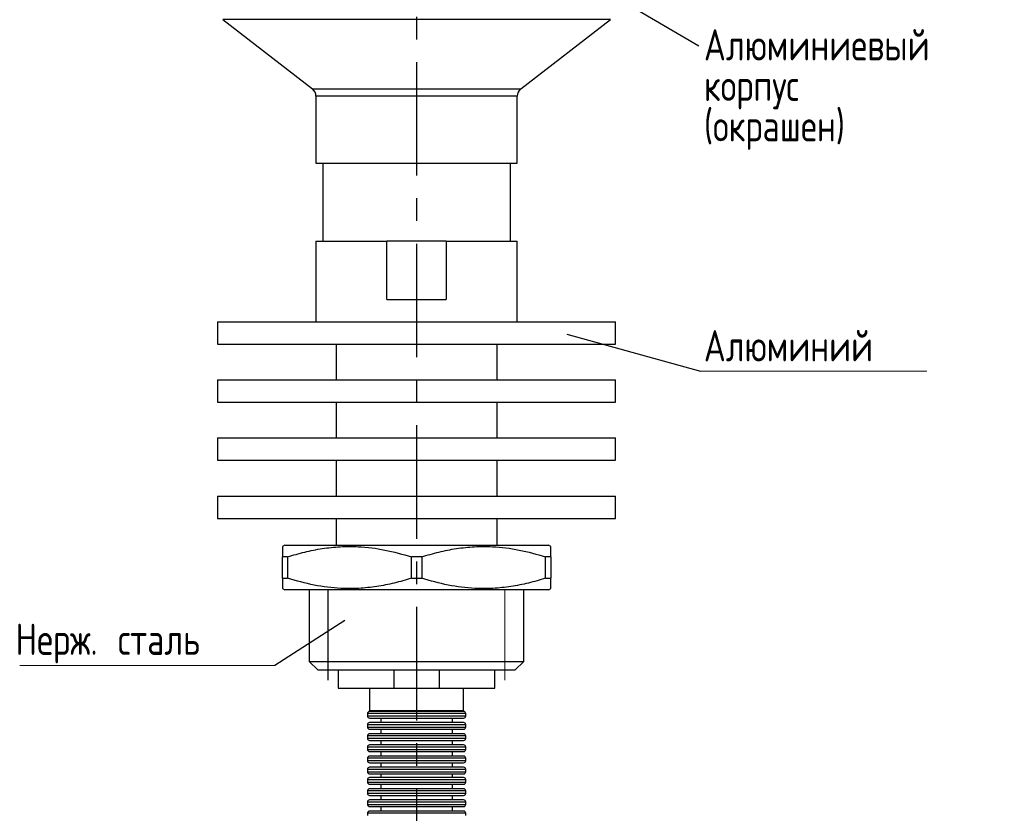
# Model space of a CAD drawing. Header units: millimetres. Extents: x 0 to 420, y 0 to 297.
# Tile 9 of 18: x 183 to 293, y 122 to 211. Entities that reach past the tile are written whole.
import ezdxf

# ---------------------------------------------------------------- set-up
doc = ezdxf.new("R2010")
doc.units = ezdxf.units.MM
doc.linetypes.add('CENTERX2', pattern=[20.32, 12.7, -2.54, 2.54, -2.54])
doc.layers.add('ОСЕВЫЕ', color=7, linetype='Continuous')
doc.styles.add('SLDTEXTSTYLE6', font='TXT', dxfattribs={"width": 0.75, "bigfont": 'bigfont'})
doc.dimstyles.new('SLDDIMSTYLE3', dxfattribs={"dimtxt": 0.18, "dimasz": 3.556, "dimexe": 0, "dimexo": 0.0625, "dimgap": 0, "dimtad": 0, "dimtih": 1, "dimtoh": 1, "dimdec": 0, "dimrnd": 1e-09, "dimzin": 0, "dimdsep": 46, "dimtxsty": 'Standard', "dimblk1": 'NONE', "dimblk2": 'NONE', "dimsah": 1, "dimcen": 0.09, "dimadec": 0, "dimazin": 0, "dimtfac": 3.556, "dimtdec": 0, "dimtofl": 0, "dimtmove": 0, "dimatfit": 3, "dimldrblk": 'NONE', "dimfxl": 0, "dimfrac": 2, "dimtolj": 1, "dimtzin": 0, "dimarcsym": 0})

# ---------------------------------------------------------------- blocks, each defined once
blk = doc.blocks.new('SW_NOTE_0_3')
at = {"color": 0, "linetype": 'Continuous', "lineweight": 0, "char_height": 3.5, "attachment_point": 1, "style": 'SLDTEXTSTYLE6'}
for s, insert in [('Алюминиевый', (0.55, 1.86)), ('корпус', (0.55, -2.67)), ('(окрашен)', (0.55, -7.19))]:
    blk.add_mtext(s, dxfattribs=dict(at, insert=insert))
blk = doc.blocks.new('_None')
blk = doc.blocks.new('SW_NOTE_0_4')
at = {"color": 0, "linetype": 'Continuous', "lineweight": 0}
blk.add_line((25.29, 0), (0, 0), dxfattribs=at)
at = {"color": 0, "linetype": 'Continuous', "lineweight": 0, "insert": (0.37, 4.59), "char_height": 3.5, "attachment_point": 1, "style": 'SLDTEXTSTYLE6'}
blk.add_mtext('Алюминий', dxfattribs=at)
blk = doc.blocks.new('SW_NOTE_0_5')
at = {"color": 0, "linetype": 'Continuous', "lineweight": 0}
blk.add_line((-28.53, 0), (0, 0), dxfattribs=at)
at = {"color": 0, "linetype": 'Continuous', "lineweight": 0, "insert": (-29.02, 4.67), "char_height": 3.5, "attachment_point": 1, "style": 'SLDTEXTSTYLE6'}
blk.add_mtext('Нерж. сталь', dxfattribs=at)

msp = doc.modelspace()

# ---------------------------------------------------------------- linework, layer by layer
at = {"color": 7, "linetype": 'Continuous', "lineweight": 25}
for p, q in [((205.96, 211.23), (215.99, 203.48)), ((239.27, 203.48), (249.3, 211.23)), ((216.38, 202.68), (216.38, 195.18)), ((238.88, 195.18), (238.88, 202.68)), ((216.38, 195.18), (238.88, 195.18)), ((217.13, 195.18), (217.13, 186.43)), ((238.13, 186.43), (238.13, 195.18)), ((216.38, 186.43), (216.38, 177.43)), ((216.38, 186.43), (224.31, 186.43)), ((224.31, 179.93), (224.31, 186.43)), ((230.95, 186.43), (224.31, 186.43)), ((230.95, 186.43), (230.95, 179.93)), ((230.95, 186.43), (238.88, 186.43)), ((238.88, 177.43), (238.88, 186.43)), ((224.31, 179.93), (230.95, 179.93)), ((205.38, 177.43), (205.38, 174.93)), ((205.38, 177.43), (249.88, 177.43)), ((249.88, 174.93), (249.88, 177.43)), ((205.38, 174.93), (249.88, 174.93)), ((218.63, 174.93), (218.63, 170.93)), ((236.63, 170.93), (236.63, 174.93)), ((205.38, 170.93), (205.38, 168.43)), ((205.38, 170.93), (249.88, 170.93)), ((249.88, 168.43), (249.88, 170.93)), ((205.38, 168.43), (249.88, 168.43)), ((218.63, 168.43), (218.63, 164.43)), ((236.63, 164.43), (236.63, 168.43)), ((205.38, 164.43), (205.38, 161.93)), ((205.38, 164.43), (249.88, 164.43)), ((249.88, 161.93), (249.88, 164.43)), ((205.38, 161.93), (249.88, 161.93)), ((218.63, 161.93), (218.63, 157.93)), ((236.63, 157.93), (236.63, 161.93)), ((205.38, 157.93), (205.38, 155.43)), ((205.38, 157.93), (249.88, 157.93)), ((249.88, 155.43), (249.88, 157.93)), ((205.38, 155.43), (249.88, 155.43)), ((218.63, 155.43), (218.63, 152.43)), ((236.63, 152.43), (236.63, 155.43)), ((212.88, 152.43), (212.63, 152.28)), ((212.88, 152.43), (242.38, 152.43)), ((242.63, 152.28), (242.38, 152.43)), ((213.2, 151.13), (212.63, 151.13)), ((212.63, 148.72), (212.63, 151.13)), ((213.2, 151.13), (213.2, 148.72)), ((228.2, 151.13), (227.06, 151.13)), ((227.06, 148.72), (227.06, 151.13)), ((228.2, 151.13), (228.2, 148.72)), ((242.63, 151.13), (242.06, 151.13)), ((242.06, 148.72), (242.06, 151.13)), ((242.63, 151.13), (242.63, 148.72)), ((212.63, 148.72), (213.2, 148.72)), ((227.06, 148.72), (228.2, 148.72)), ((242.06, 148.72), (242.63, 148.72)), ((212.63, 147.57), (212.88, 147.43)), ((242.38, 147.43), (242.63, 147.57)), ((242.38, 147.43), (212.88, 147.43)), ((215.63, 147.43), (215.63, 139.43)), ((239.63, 139.43), (239.63, 147.43)), ((215.63, 139.43), (216.63, 138.43)), ((215.63, 139.43), (239.63, 139.43)), ((238.63, 138.43), (239.63, 139.43)), ((238.63, 138.43), (216.63, 138.43)), ((218.88, 138.43), (218.88, 136.43)), ((225.1, 138.43), (225.1, 136.43)), ((230.16, 138.43), (230.16, 136.43)), ((236.38, 136.43), (236.38, 138.43)), ((218.88, 136.43), (225.1, 136.43)), ((222.38, 136.43), (222.38, 133.93)), ((225.1, 136.43), (230.16, 136.43)), ((230.16, 136.43), (236.38, 136.43)), ((232.88, 133.93), (232.88, 136.43)), ((222.13, 133.58), (222.13, 133.33)), ((222.38, 133.93), (232.88, 133.93)), ((232.88, 133.83), (222.38, 133.83)), ((223.88, 133.93), (223.88, 133.83)), ((231.38, 133.83), (231.38, 133.93)), ((233.13, 133.33), (233.13, 133.58)), ((222.13, 132.33), (222.13, 132.08)), ((222.38, 133.08), (232.88, 133.08)), ((232.88, 132.58), (222.38, 132.58)), ((223.63, 133.08), (223.63, 132.58)), ((231.63, 132.58), (231.63, 133.08)), ((233.13, 132.08), (233.13, 132.33)), ((222.13, 131.08), (222.13, 130.83)), ((222.38, 131.83), (232.88, 131.83)), ((232.88, 131.33), (222.38, 131.33)), ((223.63, 131.83), (223.63, 131.33)), ((231.63, 131.33), (231.63, 131.83)), ((233.13, 130.83), (233.13, 131.08)), ((222.38, 130.58), (232.88, 130.58)), ((232.88, 130.08), (222.38, 130.08)), ((223.63, 130.58), (223.63, 130.08)), ((231.63, 130.08), (231.63, 130.58)), ((222.13, 129.83), (222.13, 129.58)), ((222.38, 129.33), (232.88, 129.33)), ((232.88, 128.83), (222.38, 128.83)), ((223.63, 129.33), (223.63, 128.83)), ((231.63, 128.83), (231.63, 129.33)), ((233.13, 129.58), (233.13, 129.83)), ((222.13, 128.58), (222.13, 128.33)), ((222.38, 128.08), (232.88, 128.08)), ((223.63, 128.08), (223.63, 127.58)), ((231.63, 127.58), (231.63, 128.08)), ((233.13, 128.33), (233.13, 128.58)), ((222.13, 127.33), (222.13, 127.08)), ((232.88, 127.58), (222.38, 127.58)), ((222.38, 126.83), (232.88, 126.83)), ((223.63, 126.83), (223.63, 126.43)), ((231.63, 126.43), (231.63, 126.83)), ((233.13, 127.08), (233.13, 127.33)), ((222.13, 126.18), (222.13, 125.93)), ((232.88, 126.43), (222.38, 126.43)), ((222.38, 125.68), (232.88, 125.68)), ((223.63, 125.68), (223.63, 125.18)), ((231.63, 125.18), (231.63, 125.68)), ((233.13, 125.93), (233.13, 126.18)), ((222.13, 124.93), (222.13, 124.68)), ((232.88, 125.18), (222.38, 125.18)), ((222.38, 124.43), (232.88, 124.43)), ((223.63, 124.43), (223.63, 123.93)), ((231.63, 123.93), (231.63, 124.43)), ((233.13, 124.68), (233.13, 124.93)), ((222.13, 123.68), (222.13, 123.43)), ((232.88, 123.93), (222.38, 123.93)), ((233.13, 123.43), (233.13, 123.68)), ((222.13, 122.43), (222.13, 122.18)), ((222.38, 123.18), (232.88, 123.18)), ((232.88, 122.68), (222.38, 122.68)), ((223.63, 123.18), (223.63, 122.68)), ((231.63, 122.68), (231.63, 123.18)), ((233.13, 122.18), (233.13, 122.43))]:
    msp.add_line(p, q, dxfattribs=at)
at = {"color": 8, "linetype": 'Continuous', "lineweight": 25}
for p, q in [((249.3, 211.23), (205.96, 211.23)), ((215.99, 203.48), (239.27, 203.48)), ((238.88, 202.68), (216.38, 202.68)), ((233.13, 133.58), (222.13, 133.58)), ((222.13, 133.33), (233.13, 133.33)), ((233.13, 132.33), (222.13, 132.33)), ((222.13, 132.08), (233.13, 132.08)), ((233.13, 131.08), (222.13, 131.08)), ((222.13, 130.83), (233.13, 130.83)), ((233.13, 129.83), (222.13, 129.83)), ((222.13, 129.58), (233.13, 129.58)), ((233.13, 128.58), (222.13, 128.58)), ((222.13, 128.33), (233.13, 128.33)), ((233.13, 127.33), (222.13, 127.33)), ((222.13, 127.08), (233.13, 127.08)), ((233.13, 126.18), (222.13, 126.18)), ((222.13, 125.93), (233.13, 125.93)), ((233.13, 124.93), (222.13, 124.93)), ((222.13, 124.68), (233.13, 124.68)), ((233.13, 123.68), (222.13, 123.68)), ((222.13, 123.43), (233.13, 123.43)), ((233.13, 122.43), (222.13, 122.43))]:
    msp.add_line(p, q, dxfattribs=at)
at = {"color": 7, "linetype": 'Continuous', "lineweight": 18}
msp.add_line((237.51, 137.31), (237.51, 147.43), dxfattribs=at)
at = {"color": 7, "linetype": 'Continuous', "lineweight": 25}
for centre, radius, start, end in [((215.38, 202.68), 1, 0, 52.3058), ((239.88, 202.68), 1, 127.6942, 180), ((222.38, 133.58), 0.25, 90, 180), ((222.38, 133.33), 0.25, 180, 270), ((232.88, 133.58), 0.25, 0, 90), ((232.88, 133.33), 0.25, 270, 0), ((222.38, 132.33), 0.25, 90, 180), ((232.88, 132.33), 0.25, 0, 90), ((222.38, 132.08), 0.25, 180, 270), ((222.38, 131.08), 0.25, 90, 180), ((232.88, 132.08), 0.25, 270, 0), ((232.88, 131.08), 0.25, 0, 90), ((222.38, 130.83), 0.25, 180, 270), ((222.38, 129.83), 0.25, 90, 180), ((232.88, 130.83), 0.25, 270, 0), ((232.88, 129.83), 0.25, 0, 90), ((222.38, 129.58), 0.25, 180, 270), ((222.38, 128.58), 0.25, 90, 180), ((232.88, 129.58), 0.25, 270, 0), ((232.88, 128.58), 0.25, 0, 90), ((222.38, 128.33), 0.25, 180, 270), ((232.88, 128.33), 0.25, 270, 0), ((222.38, 127.33), 0.25, 90, 180), ((222.38, 127.08), 0.25, 180, 270), ((232.88, 127.33), 0.25, 0, 90), ((232.88, 127.08), 0.25, 270, 0), ((222.38, 126.18), 0.25, 90, 180), ((222.38, 125.93), 0.25, 180, 270), ((232.88, 126.18), 0.25, 0, 90), ((232.88, 125.93), 0.25, 270, 0), ((222.38, 124.93), 0.25, 90, 180), ((222.38, 124.68), 0.25, 180, 270), ((232.88, 124.93), 0.25, 0, 90), ((232.88, 124.68), 0.25, 270, 0), ((222.38, 123.68), 0.25, 90, 180), ((222.38, 123.43), 0.25, 180, 270), ((232.88, 123.68), 0.25, 0, 90), ((232.88, 123.43), 0.25, 270, 0), ((222.38, 122.43), 0.25, 90, 180), ((232.88, 122.43), 0.25, 0, 90)]:
    msp.add_arc(centre, radius, start, end, dxfattribs=at)
for points, knots in [([(212.63, 152.28), (212.63, 152.28), (212.63, 152.3), (212.63, 152.21), (212.63, 151.92), (212.63, 151.45), (212.63, 151.13)], [0, 0, 0, 0, 0.018711, 0.261196, 0.504986, 1, 1, 1, 1]), ([(213.2, 151.13), (213.84, 151.31), (215.12, 151.69), (217.09, 152.08), (219.09, 152.29), (221.44, 152.29), (224.12, 151.96), (226.07, 151.41), (227.06, 151.13)], [0, 0, 0, 0, 0.140889, 0.281739, 0.425865, 0.569975, 0.783546, 1, 1, 1, 1]), ([(228.2, 151.13), (228.84, 151.31), (230.12, 151.69), (232.09, 152.08), (234.09, 152.29), (236.44, 152.29), (239.12, 151.96), (241.07, 151.41), (242.06, 151.13)], [0, 0, 0, 0, 0.140889, 0.281739, 0.425865, 0.569975, 0.783546, 1, 1, 1, 1]), ([(242.63, 151.13), (242.63, 151.45), (242.63, 151.93), (242.63, 152.24), (242.63, 152.26), (242.63, 152.28)], [0, 0, 0, 0, 0.5048, 0.76101, 1, 1, 1, 1]), ([(212.63, 148.72), (212.63, 148.4), (212.63, 147.92), (212.63, 147.61), (212.63, 147.59), (212.63, 147.58)], [0, 0, 0, 0, 0.5048, 0.76101, 1, 1, 1, 1]), ([(227.06, 148.72), (226.42, 148.54), (225.14, 148.16), (223.17, 147.77), (221.17, 147.56), (218.82, 147.56), (216.14, 147.89), (214.19, 148.45), (213.2, 148.72)], [0, 0, 0, 0, 0.140889, 0.281739, 0.425865, 0.569975, 0.783546, 1, 1, 1, 1]), ([(242.06, 148.72), (241.42, 148.54), (240.14, 148.16), (238.17, 147.77), (236.17, 147.56), (233.82, 147.56), (231.14, 147.89), (229.19, 148.45), (228.2, 148.72)], [0, 0, 0, 0, 0.140889, 0.281739, 0.425865, 0.569975, 0.783546, 1, 1, 1, 1]), ([(242.63, 147.58), (242.63, 147.57), (242.63, 147.55), (242.63, 147.64), (242.63, 147.93), (242.63, 148.41), (242.63, 148.72)], [0, 0, 0, 0, 0.018711, 0.261196, 0.504986, 1, 1, 1, 1])]:
    msp.add_open_spline(points, degree=3, knots=knots, dxfattribs=at)
at = {"layer": 'ОСЕВЫЕ', "linetype": 'CENTERX2'}
msp.add_line((227.63, 267.44), (227.63, 59.72), dxfattribs=at)
at = {"layer": 'ОСЕВЫЕ'}
msp.add_line((217.75, 137.31), (217.75, 147.43), dxfattribs=at)

# ---------------------------------------------------------------- block references
at = {"color": 7, "linetype": 'Continuous', "lineweight": 0}
for name, p in [('SW_NOTE_0_3', (259.21, 208.3)), ('SW_NOTE_0_4', (259.38, 171.9)), ('SW_NOTE_0_5', (211.79, 138.98))]:
    msp.add_blockref(name, p, dxfattribs=at)

# ---------------------------------------------------------------- leaders
at = {"color": 7, "linetype": 'Continuous', "lineweight": 0, "has_arrowhead": 0}
for points in [[(246.2, 215.92), (259.21, 208.3)], [(244.45, 176.02), (259.38, 171.9)], [(219.59, 144), (211.79, 138.98)]]:
    msp.add_leader(points, dimstyle='SLDDIMSTYLE3', dxfattribs=at)

doc.saveas('drawing.dxf')
